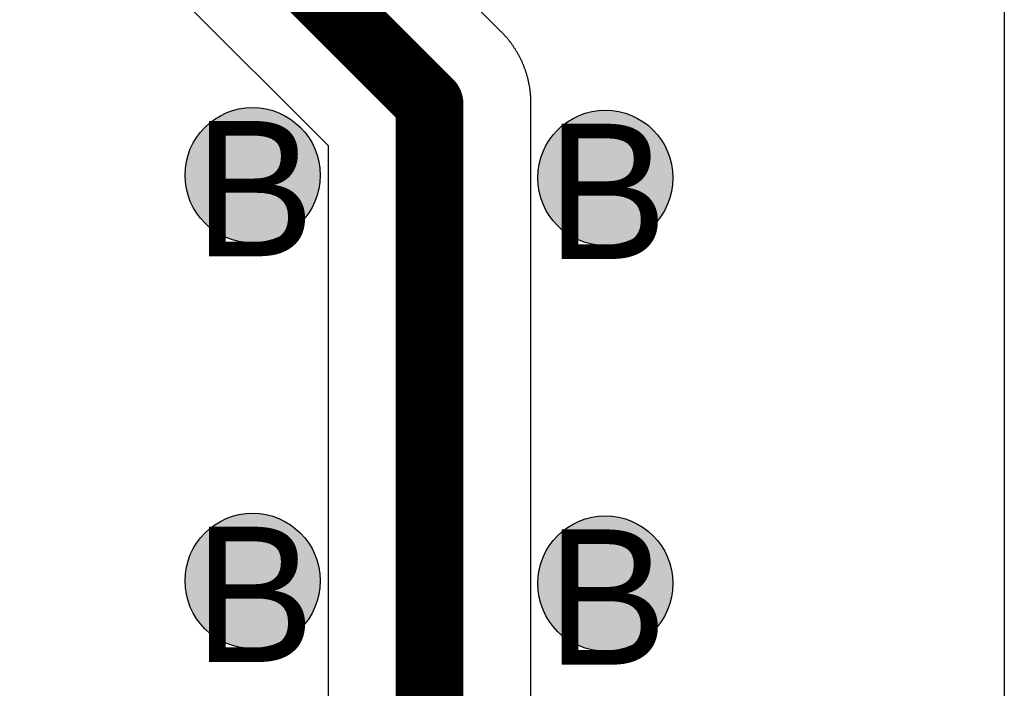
# Model space of a CAD drawing. Header units: millimetres. Extents: x -1.5 to 11.1, y -3 to 5.
# Tile 202 of 256: x 0.8394 to 0.985, y 2.7135 to 2.8124. Entities that reach past the tile are written whole.
import ezdxf

# ---------------------------------------------------------------- set-up
doc = ezdxf.new("R2010")
doc.units = ezdxf.units.MM
doc.header["$MEASUREMENT"] = 0
for name, color, linetype, true_color in [('BottomLayer', 5, 'Continuous', 0x0000ff), ('DrillDrawing', 1, 'Continuous', 0xff0000), ('Metal_2', 7, 'Continuous', 0x7f0000), ('Metal_3', 7, 'Continuous', 0x3f7f00), ('TopLayer', 1, 'Continuous', 0xff0000)]:
    doc.layers.add(name, color=color, linetype=linetype, true_color=true_color)
doc.styles.add('textstyle613', font='txt')
doc.styles.add('textstyle615', font='txt')
doc.styles.add('textstyle616', font='txt')
doc.styles.add('textstyle617', font='txt')

msp = doc.modelspace()

# ---------------------------------------------------------------- hatches: boundary and pattern name
at = {"layer": 'BottomLayer', "true_color": 0x0000ff}
h = msp.add_hatch(color=5, dxfattribs=at)
edge = h.paths.add_edge_path(flags=0)
edge.add_arc((0.87384, 2.78939), 0.01, 0, 360)
h = msp.add_hatch(color=5, dxfattribs=at)
edge = h.paths.add_edge_path(flags=0)
edge.add_arc((0.926, 2.789), 0.01, 0, 360)
h = msp.add_hatch(color=5, dxfattribs=at)
edge = h.paths.add_edge_path(flags=0)
edge.add_arc((0.87384, 2.72939), 0.01, 0, 360)
h = msp.add_hatch(color=5, dxfattribs=at)
edge = h.paths.add_edge_path(flags=0)
edge.add_arc((0.926, 2.729), 0.01, 0, 360)
at = {"layer": 'Metal_2', "true_color": 0x7f0000}
h = msp.add_hatch(color=16, dxfattribs=at)
edge = h.paths.add_edge_path(flags=0)
edge.add_arc((0.87384, 2.78939), 0.01, 0, 360)
h = msp.add_hatch(color=16, dxfattribs=at)
edge = h.paths.add_edge_path(flags=0)
edge.add_arc((0.926, 2.789), 0.01, 0, 360)
h = msp.add_hatch(color=16, dxfattribs=at)
edge = h.paths.add_edge_path(flags=0)
edge.add_arc((0.87384, 2.72939), 0.01, 0, 360)
h = msp.add_hatch(color=16, dxfattribs=at)
edge = h.paths.add_edge_path(flags=0)
edge.add_arc((0.926, 2.729), 0.01, 0, 360)
at = {"layer": 'Metal_3', "true_color": 0x3f7f00}
h = msp.add_hatch(color=76, dxfattribs=at)
edge = h.paths.add_edge_path(flags=0)
edge.add_arc((0.87384, 2.78939), 0.01, 0, 360)
h = msp.add_hatch(color=76, dxfattribs=at)
edge = h.paths.add_edge_path(flags=0)
edge.add_arc((0.926, 2.789), 0.01, 0, 360)
h = msp.add_hatch(color=76, dxfattribs=at)
edge = h.paths.add_edge_path(flags=0)
edge.add_arc((0.87384, 2.72939), 0.01, 0, 360)
h = msp.add_hatch(color=76, dxfattribs=at)
edge = h.paths.add_edge_path(flags=0)
edge.add_arc((0.926, 2.729), 0.01, 0, 360)
at = {"layer": 'TopLayer', "true_color": 0xff0000}
h = msp.add_hatch(color=1, dxfattribs=at)
edge = h.paths.add_edge_path(flags=0)
edge.add_arc((0.87384, 2.78939), 0.01, 0, 360)
h = msp.add_hatch(color=1, dxfattribs=at)
edge = h.paths.add_edge_path(flags=0)
edge.add_arc((0.926, 2.789), 0.01, 0, 360)
h = msp.add_hatch(color=1, dxfattribs=at)
edge = h.paths.add_edge_path(flags=0)
edge.add_arc((0.87384, 2.72939), 0.01, 0, 360)
h = msp.add_hatch(color=1, dxfattribs=at)
edge = h.paths.add_edge_path(flags=0)
edge.add_arc((0.926, 2.729), 0.01, 0, 360)

# ---------------------------------------------------------------- linework, layer by layer
at = {"layer": 'BottomLayer', "color": 5, "true_color": 0x0000ff}
for centre in [(0.87384, 2.78939), (0.926, 2.789), (0.87384, 2.72939), (0.926, 2.729)]:
    msp.add_circle(centre, 0.01, dxfattribs=at)
at = {"layer": 'Metal_2', "color": 16, "true_color": 0x7f0000}
for centre in [(0.87384, 2.78939), (0.926, 2.789), (0.87384, 2.72939), (0.926, 2.729)]:
    msp.add_circle(centre, 0.01, dxfattribs=at)
at = {"layer": 'Metal_3'}
msp.add_line((0.985, 2.91879), (0.985, 2.13211), dxfattribs=at)
at = {"layer": 'Metal_3', "color": 76, "true_color": 0x3f7f00}
for centre in [(0.87384, 2.78939), (0.926, 2.789), (0.87384, 2.72939), (0.926, 2.729)]:
    msp.add_circle(centre, 0.01, dxfattribs=at)
at = {"layer": 'TopLayer'}
for p, q in [((0.985, 2.91879), (0.985, 2.13429)), ((0.91061, 2.81061), (0.86705, 2.85416)), ((0.83939, 2.83939), (0.885, 2.79379)), ((0.91069, 2.81053), (0.91061, 2.81061)), ((0.91076, 2.81045), (0.91069, 2.81053)), ((0.91084, 2.81037), (0.91076, 2.81045)), ((0.91091, 2.81029), (0.91084, 2.81037)), ((0.91099, 2.81021), (0.91091, 2.81029)), ((0.91106, 2.81013), (0.91099, 2.81021)), ((0.91113, 2.81005), (0.91106, 2.81013)), ((0.91121, 2.80997), (0.91113, 2.81005)), ((0.91128, 2.80989), (0.91121, 2.80997)), ((0.91135, 2.80981), (0.91128, 2.80989)), ((0.91142, 2.80973), (0.91135, 2.80981)), ((0.91149, 2.80964), (0.91142, 2.80973)), ((0.91156, 2.80956), (0.91149, 2.80964)), ((0.91163, 2.80947), (0.91156, 2.80956)), ((0.9117, 2.80939), (0.91163, 2.80947)), ((0.91177, 2.8093), (0.9117, 2.80939)), ((0.91183, 2.80922), (0.91177, 2.8093)), ((0.9119, 2.80913), (0.91183, 2.80922)), ((0.91197, 2.80904), (0.9119, 2.80913)), ((0.91203, 2.80896), (0.91197, 2.80904)), ((0.9121, 2.80887), (0.91203, 2.80896)), ((0.91216, 2.80878), (0.9121, 2.80887)), ((0.91222, 2.80869), (0.91216, 2.80878)), ((0.91229, 2.8086), (0.91222, 2.80869)), ((0.91235, 2.80851), (0.91229, 2.8086)), ((0.91241, 2.80842), (0.91235, 2.80851)), ((0.91247, 2.80833), (0.91241, 2.80842)), ((0.91253, 2.80824), (0.91247, 2.80833)), ((0.91259, 2.80815), (0.91253, 2.80824)), ((0.91265, 2.80806), (0.91259, 2.80815)), ((0.91271, 2.80797), (0.91265, 2.80806)), ((0.91277, 2.80787), (0.91271, 2.80797)), ((0.91282, 2.80778), (0.91277, 2.80787)), ((0.91288, 2.80769), (0.91282, 2.80778)), ((0.91294, 2.80759), (0.91288, 2.80769)), ((0.91299, 2.8075), (0.91294, 2.80759)), ((0.91304, 2.80741), (0.91299, 2.8075)), ((0.9131, 2.80731), (0.91304, 2.80741)), ((0.91315, 2.80721), (0.9131, 2.80731)), ((0.9132, 2.80712), (0.91315, 2.80721)), ((0.91325, 2.80702), (0.9132, 2.80712)), ((0.91327, 2.80698), (0.91325, 2.80702)), ((0.91331, 2.80693), (0.91327, 2.80698)), ((0.91336, 2.80683), (0.91331, 2.80693)), ((0.9134, 2.80673), (0.91336, 2.80683)), ((0.91345, 2.80663), (0.9134, 2.80673)), ((0.9135, 2.80654), (0.91345, 2.80663)), ((0.91355, 2.80644), (0.9135, 2.80654)), ((0.91359, 2.80634), (0.91355, 2.80644)), ((0.91364, 2.80624), (0.91359, 2.80634)), ((0.91369, 2.80614), (0.91364, 2.80624)), ((0.91373, 2.80604), (0.91369, 2.80614)), ((0.91377, 2.80594), (0.91373, 2.80604)), ((0.91382, 2.80584), (0.91377, 2.80594)), ((0.91386, 2.80574), (0.91382, 2.80584)), ((0.9139, 2.80564), (0.91386, 2.80574)), ((0.91394, 2.80554), (0.9139, 2.80564)), ((0.91398, 2.80544), (0.91394, 2.80554)), ((0.91402, 2.80533), (0.91398, 2.80544)), ((0.91406, 2.80523), (0.91402, 2.80533)), ((0.9141, 2.80513), (0.91406, 2.80523)), ((0.91413, 2.80503), (0.9141, 2.80513)), ((0.91417, 2.80492), (0.91413, 2.80503)), ((0.9142, 2.80482), (0.91417, 2.80492)), ((0.91424, 2.80472), (0.9142, 2.80482)), ((0.91427, 2.80461), (0.91424, 2.80472)), ((0.91431, 2.80451), (0.91427, 2.80461)), ((0.91434, 2.80441), (0.91431, 2.80451)), ((0.91437, 2.8043), (0.91434, 2.80441)), ((0.9144, 2.8042), (0.91437, 2.8043)), ((0.91443, 2.80409), (0.9144, 2.8042)), ((0.91446, 2.80399), (0.91443, 2.80409)), ((0.91449, 2.80388), (0.91446, 2.80399)), ((0.91452, 2.80378), (0.91449, 2.80388)), ((0.91454, 2.80367), (0.91452, 2.80378)), ((0.91457, 2.80357), (0.91454, 2.80367)), ((0.9146, 2.80346), (0.91457, 2.80357)), ((0.91462, 2.80335), (0.9146, 2.80346)), ((0.91464, 2.80325), (0.91462, 2.80335)), ((0.91466, 2.80319), (0.91464, 2.80325)), ((0.91467, 2.80314), (0.91466, 2.80319)), ((0.91469, 2.80303), (0.91467, 2.80314)), ((0.91471, 2.80293), (0.91469, 2.80303)), ((0.91473, 2.80282), (0.91471, 2.80293)), ((0.91475, 2.80271), (0.91473, 2.80282)), ((0.91477, 2.8026), (0.91475, 2.80271)), ((0.91479, 2.8025), (0.91477, 2.8026)), ((0.91481, 2.80239), (0.91479, 2.8025)), ((0.91483, 2.80228), (0.91481, 2.80239)), ((0.91484, 2.80217), (0.91483, 2.80228)), ((0.91486, 2.80207), (0.91484, 2.80217)), ((0.91487, 2.80196), (0.91486, 2.80207)), ((0.91489, 2.80185), (0.91487, 2.80196)), ((0.9149, 2.80174), (0.91489, 2.80185)), ((0.91491, 2.80163), (0.9149, 2.80174)), ((0.91492, 2.80152), (0.91491, 2.80163)), ((0.91493, 2.80142), (0.91492, 2.80152)), ((0.91494, 2.80131), (0.91493, 2.80142)), ((0.91495, 2.8012), (0.91494, 2.80131)), ((0.91496, 2.80109), (0.91495, 2.8012)), ((0.91497, 2.80098), (0.91496, 2.80109)), ((0.91497, 2.80087), (0.91497, 2.80098)), ((0.91498, 2.80082), (0.91497, 2.80087)), ((0.91498, 2.80076), (0.91498, 2.80082)), ((0.91499, 2.80065), (0.91498, 2.80076)), ((0.91499, 2.80055), (0.91499, 2.80065)), ((0.91499, 2.80044), (0.91499, 2.80055)), ((0.915, 2.80033), (0.91499, 2.80044)), ((0.915, 2.80022), (0.915, 2.80033)), ((0.915, 2.80011), (0.915, 2.80022)), ((0.915, 2.8), (0.915, 2.80011)), ((0.915, 2.79998), (0.915, 2.8)), ((0.915, 2.13429), (0.915, 2.79998)), ((0.885, 2.79379), (0.885, 2.13429))]:
    msp.add_line(p, q, dxfattribs=at)
for points in [[(0.85, 2.85, 0.01, 0.01, 0), (0.9, 2.8, 0.01, 0.01, 0)], [(0.9, 1.85, 0.01, 0.01, 0), (0.9, 2.8, 0.01, 0.01, 0)]]:
    msp.add_lwpolyline(points, format="xyseb", dxfattribs=at)
msp.add_lwpolyline([(0.8975, 2.8, 0.005, 0.005, 1), (0.9025, 2.8, 0.005, 0.005, 1)], format="xyseb", close=True, dxfattribs=at)
msp.add_lwpolyline([(0.8975, 2.8, 0.005, 0.005, 1), (0.9025, 2.8, 0.005, 0.005, 1)], format="xyseb", close=True, dxfattribs=at)
at = {"layer": 'TopLayer', "color": 1, "true_color": 0xff0000}
for centre in [(0.87384, 2.78939), (0.926, 2.789), (0.87384, 2.72939), (0.926, 2.729)]:
    msp.add_circle(centre, 0.01, dxfattribs=at)

# ---------------------------------------------------------------- texts
at = {"layer": 'DrillDrawing'}
for style, p in [('textstyle615', (0.86517, 2.7774)), ('textstyle613', (0.91734, 2.777)), ('textstyle616', (0.86517, 2.7174)), ('textstyle617', (0.91734, 2.717))]:
    msp.add_text('B', height=0.02, dxfattribs=dict(at, style=style)).set_placement(p)

doc.saveas('drawing.dxf')
